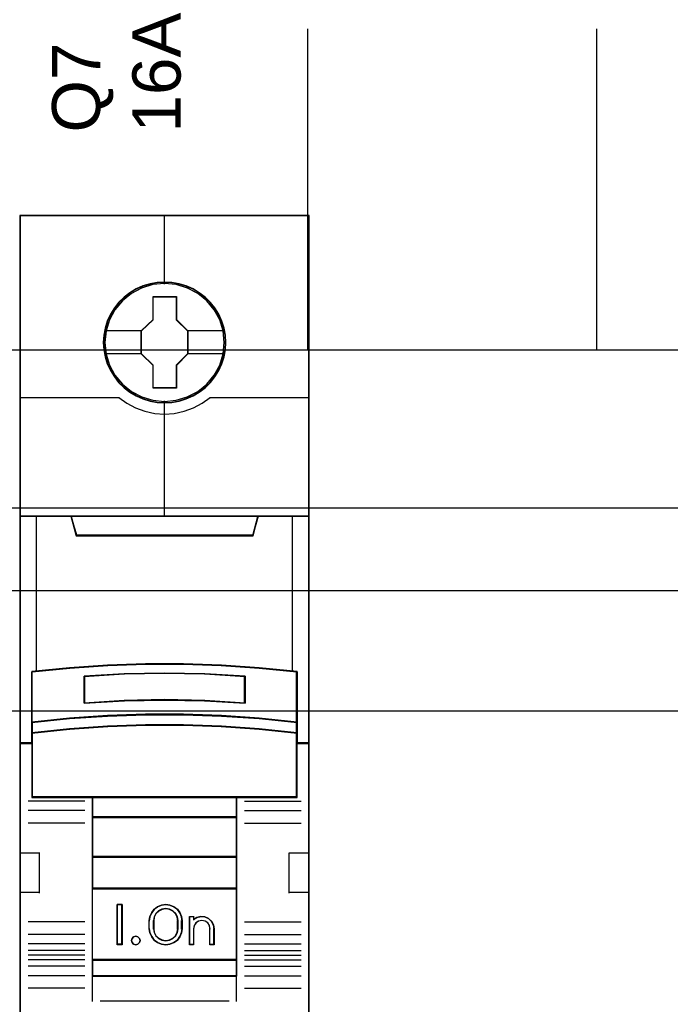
# Model space of a CAD drawing. Extents: x -558982 to 5119495, y -5290134 to 97908.
# Tile 24 of 256: x -478162 to -477758, y -24671 to -24059. Entities that reach past the tile are written whole.
import ezdxf

# ---------------------------------------------------------------- set-up
doc = ezdxf.new("R2010")
doc.units = 0
doc.header["$MEASUREMENT"] = 0
doc.layers.get('0').update_dxf_attribs({"color": 252})
for name, color, linetype in [('30', 7, 'Continuous'), ('45', 8, 'Continuous'), ('50', 7, 'Continuous')]:
    doc.layers.add(name, color=color, linetype=linetype)
doc.styles.get("Standard").update_dxf_attribs({"font": 'arial.ttf', "bigfont": 'BIGFONT.SHX'})

# ---------------------------------------------------------------- blocks, each defined once
blk = doc.blocks.new('*U1057')
at = {"layer": '50', "color": 7}
for points in [[(61.983887, -477.51456), (386.017439, -477.51456)], [(61.983887, -477.51456), (386.017439, -477.51456)], [(169.926144, -477.55693), (169.926144, -457.544965)], [(187.900172, -477.55693), (187.900172, -457.544965)], [(61.983887, -487.347089), (386.017439, -487.347089), (386.017439, -533.64975), (61.983887, -533.64975), (61.983887, -487.347089)]]:
    blk.add_lwpolyline(points, dxfattribs=at)
blk = doc.blocks.new('*U1058')
at = {"layer": '30', "color": 7}
blk.add_lwpolyline([(51.981526, -492.476529), (396.088727, -492.476529), (396.088727, -528.454107), (51.981526, -528.454107), (51.981526, -492.476529)], close=True, dxfattribs=at)
for points in [[(51.981526, -492.476529), (396.088727, -492.476529), (396.088727, -528.454107), (51.981526, -528.454107), (51.981526, -492.476529)], [(51.981526, -499.973403), (396.088727, -499.973403), (396.088727, -520.957234), (51.981526, -520.957234), (51.981526, -499.973403)]]:
    blk.add_lwpolyline(points, dxfattribs=at)
blk = doc.blocks.new('*U1062')
at = {"layer": '45', "color": 7}
for points in [[(169.995071, -469.157042), (152.007787, -469.157042), (152.007787, -550.928839), (169.995071, -550.928839), (169.995071, -469.157042)], [(164.809643, -477.064483), (164.787308, -476.61269), (164.714717, -476.160897), (164.558368, -475.725632), (164.3741, -475.306897), (164.139576, -474.91571), (163.860382, -474.568601), (163.525348, -474.249039), (163.156811, -473.968046), (162.788274, -473.72562), (162.352731, -473.538291), (161.917187, -473.411569), (161.459308, -473.323414), (161.007013, -473.301375), (160.549134, -473.323414), (160.102423, -473.411569), (159.650127, -473.538291), (159.236919, -473.72562), (158.846047, -473.968046), (158.483094, -474.249039), (158.142477, -474.568601), (157.880034, -474.91571), (157.634342, -475.306897), (157.433322, -475.725632), (157.316061, -476.160897), (157.226718, -476.61269), (157.193215, -477.064483), (157.226718, -477.510767), (157.316061, -477.951541), (157.433322, -478.386806), (157.634342, -478.800031), (157.880034, -479.196728), (158.142477, -479.554857), (158.483094, -479.874418), (158.846047, -480.155411), (159.236919, -480.386818), (159.650127, -480.574147), (160.102423, -480.706379), (160.549134, -480.800043), (161.007013, -480.822082), (161.459308, -480.800043), (161.917187, -480.706379), (162.352731, -480.574147), (162.788274, -480.386818), (163.156811, -480.155411), (163.525348, -479.874418), (163.860382, -479.554857), (164.139576, -479.196728), (164.3741, -478.800031), (164.558368, -478.386806), (164.714717, -477.951541), (164.787308, -477.510767), (164.809643, -477.064483)], [(164.809643, -477.064483), (164.787308, -476.61269), (164.714717, -476.160897), (164.558368, -475.725632), (164.3741, -475.306897), (164.139576, -474.91571), (163.860382, -474.568601), (163.525348, -474.249039), (163.156811, -473.968046), (162.788274, -473.72562), (162.352731, -473.538291), (161.917187, -473.411569), (161.459308, -473.323414), (161.007013, -473.301375), (160.549134, -473.323414), (160.102423, -473.411569), (159.650127, -473.538291), (159.236919, -473.72562), (158.846047, -473.968046), (158.483094, -474.249039), (158.142477, -474.568601), (157.880034, -474.91571), (157.634342, -475.306897), (157.433322, -475.725632), (157.316061, -476.160897), (157.226718, -476.61269), (157.193215, -477.064483), (157.226718, -477.510767), (157.316061, -477.951541), (157.433322, -478.386806), (157.634342, -478.800031), (157.880034, -479.196728), (158.142477, -479.554857), (158.483094, -479.874418), (158.846047, -480.155411), (159.236919, -480.386818), (159.650127, -480.574147), (160.102423, -480.706379), (160.549134, -480.800043), (161.007013, -480.822082), (161.459308, -480.800043), (161.917187, -480.706379), (162.352731, -480.574147), (162.788274, -480.386818), (163.156811, -480.155411), (163.525348, -479.874418), (163.860382, -479.554857), (164.139576, -479.196728), (164.3741, -478.800031), (164.558368, -478.386806), (164.714717, -477.951541), (164.787308, -477.510767), (164.809643, -477.064483)], [(160.28557, -474.20439), (161.739497, -474.20439), (161.739497, -475.633888), (162.460825, -476.340359), (162.460825, -477.769858), (161.739497, -478.487367), (161.739497, -479.905827), (160.28557, -479.905827), (160.28557, -478.487367), (159.547336, -477.769858), (159.547336, -476.340359), (160.28557, -475.633888), (160.28557, -474.20439)], [(160.28557, -474.20439), (161.739497, -474.20439), (161.739497, -474.20439), (161.739497, -475.633888), (161.739497, -475.633888), (162.460825, -476.340359), (162.460825, -476.340359), (162.460825, -477.769858), (162.460825, -477.769858), (161.739497, -478.487367), (161.739497, -478.487367), (161.739497, -479.905827), (161.739497, -479.905827), (160.28557, -479.905827), (160.28557, -479.905827), (160.28557, -478.487367), (160.28557, -478.487367), (159.547336, -477.769858), (159.547336, -477.769858), (159.547336, -476.340359), (159.547336, -476.340359), (160.28557, -475.633888), (160.28557, -475.633888), (160.28557, -474.20439), (160.28557, -474.20439)], [(160.294051, -474.222927), (161.728134, -474.222927), (161.728134, -475.64313), (162.439616, -476.345007), (162.439616, -477.76521), (161.728134, -478.478053), (161.728134, -479.88729), (160.294051, -479.88729), (160.294051, -478.478053), (159.565893, -477.76521), (159.565893, -476.345007), (160.294051, -475.64313), (160.294051, -474.222927)], [(159.82157, -497.070285), (162.181288, -497.070285), (164.541006, -497.158207), (166.895158, -497.323061), (169.249311, -497.553857), (169.249311, -500.691582), (169.249311, -501.361989), (169.249311, -501.993931), (169.995071, -501.993931), (169.995071, -487.87142), (168.993304, -487.87142), (166.817243, -487.87142), (166.500017, -489.052876), (155.502841, -489.052876), (155.185615, -487.87142), (153.009554, -487.87142), (152.007787, -487.87142), (152.007787, -501.993931), (152.753547, -501.993931), (152.753547, -501.361989), (152.753547, -500.691582), (152.753547, -497.553857), (155.096569, -497.323061), (157.461852, -497.158207), (159.82157, -497.070285)], [(155.496045, -489.089563), (166.506813, -489.089563), (166.824431, -487.87142), (160.995857, -487.87142), (155.178427, -487.87142), (155.496045, -489.089563)], [(164.5406, -500.291822), (166.895365, -500.452522), (169.250129, -500.696344), (169.250129, -497.532207), (166.895365, -497.299468), (164.5406, -497.133226), (162.180269, -497.044564), (159.819938, -497.044564), (157.459607, -497.133226), (155.093709, -497.299468), (152.750078, -497.532207), (152.750078, -500.696344), (155.093709, -500.452522), (157.459607, -500.291822), (159.819938, -500.208701), (162.180269, -500.208701), (164.5406, -500.291822)], [(166.007912, -497.82042), (166.007912, -499.496738), (163.50467, -499.356578), (160.995854, -499.311726), (158.498188, -499.356578), (155.994946, -499.496738), (155.994946, -497.82042), (158.498188, -497.674653), (160.995854, -497.629802), (163.50467, -497.674653), (166.007912, -497.82042)], [(163.50467, -499.356578), (166.007912, -499.496738), (166.007912, -497.82042), (163.50467, -497.674653), (160.995854, -497.629802), (158.498188, -497.674653), (155.994946, -497.82042), (155.994946, -499.496738), (158.498188, -499.356578), (160.995854, -499.311726), (163.50467, -499.356578)], [(166.895365, -500.421694), (164.5406, -500.257132), (162.180269, -500.172013), (159.819938, -500.172013), (157.459607, -500.257132), (155.093709, -500.421694), (152.750078, -500.671376), (152.750078, -501.363674), (155.093709, -501.113993), (157.459607, -500.94943), (159.819938, -500.864311), (162.180269, -500.864311), (164.5406, -500.94943), (166.895365, -501.113993), (169.250129, -501.363674), (169.250129, -500.671376), (166.895365, -500.421694)], [(164.5406, -500.924936), (162.180269, -500.841991), (159.819938, -500.841991), (157.459607, -500.924936), (155.093709, -501.085296), (152.750078, -501.3286), (152.750078, -501.964509), (152.750078, -505.359712), (156.502114, -505.359712), (165.498093, -505.359712), (169.250129, -505.359712), (169.250129, -501.964509), (169.250129, -501.3286), (166.895365, -501.085296), (164.5406, -500.924936)], [(156.493341, -506.61228), (165.509517, -506.61228), (165.509517, -505.317341), (156.493341, -505.317341), (156.493341, -506.61228)], [(165.509517, -506.572558), (156.493341, -506.572558), (156.493341, -509.080343), (165.509517, -509.080343), (165.509517, -506.572558)], [(165.509517, -509.037973), (156.493341, -509.037973), (156.493341, -511.047908), (165.509517, -511.047908), (165.509517, -509.037973)], [(156.493341, -515.480888), (165.509517, -515.480888), (165.509517, -511.005538), (156.493341, -511.005538), (156.493341, -515.480888)], [(158.35702, -512.019774), (158.35702, -514.524911), (158.060104, -514.524911), (158.060104, -512.019774), (158.35702, -512.019774)], [(162.057999, -512.765748), (162.097633, -513.016262), (162.097633, -513.528423), (162.057999, -513.778937), (161.950423, -514.023883), (161.797552, -514.235428), (161.588061, -514.385737), (161.338937, -514.485942), (161.078489, -514.524911), (160.812379, -514.485942), (160.563255, -514.385737), (160.359427, -514.235428), (160.200893, -514.023883), (160.093317, -513.778937), (160.053683, -513.528423), (160.053683, -513.016262), (160.093317, -512.765748), (160.200893, -512.520801), (160.359427, -512.309257), (160.563255, -512.158948), (160.812379, -512.058743), (161.078489, -512.019774), (161.338937, -512.058743), (161.588061, -512.158948), (161.797552, -512.309257), (161.950423, -512.520801), (162.057999, -512.765748)], [(161.843133, -513.529691), (161.843133, -513.015289), (161.80319, -512.791636), (161.70048, -512.579165), (161.52359, -512.411425), (161.312463, -512.30519), (161.078511, -512.266051), (160.838854, -512.30519), (160.627727, -512.411425), (160.450836, -512.579165), (160.348126, -512.791636), (160.308183, -513.015289), (160.308183, -513.529691), (160.348126, -513.753344), (160.450836, -513.965815), (160.627727, -514.133555), (160.838854, -514.23979), (161.078511, -514.273338), (161.312463, -514.23979), (161.52359, -514.133555), (161.70048, -513.965815), (161.80319, -513.753344), (161.843133, -513.529691)], [(163.020312, -512.814677), (163.270948, -512.758604), (163.510192, -512.781033), (163.743739, -512.881965), (163.92602, -513.055792), (164.051338, -513.274478), (164.091212, -513.5212), (164.091212, -514.524911), (163.829183, -514.524911), (163.829183, -513.5212), (163.789309, -513.319336), (163.686776, -513.156724), (163.521584, -513.044578), (163.316518, -513.005326), (163.122845, -513.044578), (162.963349, -513.156724), (162.843727, -513.319336), (162.809549, -513.5212), (162.809549, -514.524911), (162.558913, -514.524911), (162.558913, -512.758604), (162.809549, -512.758604), (162.809549, -512.949253), (163.020312, -512.814677)], [(159.442354, -514.122747), (159.478409, -514.252859), (159.442354, -514.382971), (159.34621, -514.483512), (159.214012, -514.524911), (159.069795, -514.483512), (158.97966, -514.382971), (158.937597, -514.252859), (158.97966, -514.122747), (159.069795, -514.022206), (159.214012, -513.992635), (159.34621, -514.022206), (159.442354, -514.122747)], [(165.509517, -515.438518), (156.493341, -515.438518), (156.493341, -516.465995), (165.509517, -516.465995), (165.509517, -515.438518)]]:
    blk.add_lwpolyline(points, close=True, dxfattribs=at)
at = {"layer": '45', "color": 139}
for points in [[(169.995071, -469.157042), (152.007787, -469.157042), (152.007787, -550.928839), (169.995071, -550.928839), (169.995071, -469.157042)], [(164.788435, -477.063145), (164.766216, -476.613738), (164.694004, -476.164331), (164.538472, -475.731365), (164.355165, -475.314841), (164.121866, -474.925721), (163.844129, -474.580444), (163.510845, -474.262571), (163.144232, -473.983062), (162.77762, -473.741917), (162.34435, -473.555577), (161.911081, -473.429524), (161.455592, -473.341835), (161.005658, -473.319912), (160.55017, -473.341835), (160.105791, -473.429524), (159.655857, -473.555577), (159.244806, -473.741917), (158.855975, -473.983062), (158.494917, -474.262571), (158.156078, -474.580444), (157.895005, -474.925721), (157.650597, -475.314841), (157.450626, -475.731365), (157.333976, -476.164331), (157.245101, -476.613738), (157.211772, -477.063145), (157.245101, -477.507071), (157.333976, -477.945517), (157.450626, -478.378483), (157.650597, -478.789526), (157.895005, -479.184127), (158.156078, -479.540365), (158.494917, -479.858238), (158.855975, -480.137747), (159.244806, -480.367931), (159.655857, -480.554271), (160.105791, -480.685805), (160.55017, -480.778975), (161.005658, -480.800897), (161.455592, -480.778975), (161.911081, -480.685805), (162.34435, -480.554271), (162.77762, -480.367931), (163.144232, -480.137747), (163.510845, -479.858238), (163.844129, -479.540365), (164.121866, -479.184127), (164.355165, -478.789526), (164.538472, -478.378483), (164.694004, -477.945517), (164.766216, -477.507071), (164.788435, -477.063145)], [(164.719508, -477.063053), (164.64135, -476.341374), (164.43479, -475.658258), (164.094245, -475.024723), (163.625299, -474.468315), (163.067028, -474.011068), (162.425018, -473.675019), (161.72718, -473.460168), (161.001429, -473.39406), (160.275678, -473.460168), (159.57784, -473.675019), (158.941412, -474.011068), (158.37756, -474.468315), (157.908613, -475.024723), (157.568068, -475.658258), (157.361508, -476.341374), (157.28335, -477.063053), (157.361508, -477.779222), (157.568068, -478.467847), (157.908613, -479.095873), (158.37756, -479.652282), (158.941412, -480.10402), (159.57784, -480.445577), (160.275678, -480.654919), (161.001429, -480.732045), (161.72718, -480.654919), (162.425018, -480.445577), (163.067028, -480.10402), (163.625299, -479.652282), (164.094245, -479.095873), (164.43479, -478.467847), (164.64135, -477.779222), (164.719508, -477.063053)], [(164.714206, -477.05765), (164.641625, -476.341459), (164.43505, -475.658324), (164.088896, -475.019262), (163.63108, -474.462837), (163.067185, -474.011086), (162.419542, -473.669518), (161.721652, -473.46017), (160.995846, -473.39406), (160.275623, -473.46017), (159.583316, -473.669518), (158.935674, -474.011086), (158.371778, -474.462837), (157.913962, -475.019262), (157.567808, -475.658324), (157.35565, -476.341459), (157.288652, -477.05765), (157.35565, -477.77384), (157.567808, -478.462485), (157.913962, -479.090529), (158.371778, -479.652463), (158.935674, -480.104214), (159.583316, -480.440273), (160.275623, -480.65513), (160.995846, -480.726749), (161.721652, -480.65513), (162.419542, -480.440273), (163.067185, -480.104214), (163.63108, -479.652463), (164.088896, -479.090529), (164.43505, -478.462485), (164.641625, -477.77384), (164.714206, -477.05765)], [(164.533393, -500.942744), (162.17875, -500.860528), (159.824108, -500.860528), (157.469465, -500.942744), (155.109269, -501.101693), (152.771286, -501.342859), (152.771286, -501.973177), (152.771286, -505.338527), (156.51428, -505.338527), (165.488579, -505.338527), (169.231572, -505.338527), (169.231572, -501.973177), (169.231572, -501.342859), (166.882483, -501.101693), (164.533393, -500.942744)], [(159.478409, -514.252859), (159.442354, -514.122747), (159.34621, -514.022206), (159.214012, -513.992635), (159.069795, -514.022206), (158.97966, -514.122747), (158.937597, -514.252859), (158.97966, -514.382971), (159.069795, -514.483512), (159.214012, -514.524911), (159.34621, -514.483512), (159.442354, -514.382971), (159.478409, -514.252859)]]:
    blk.add_lwpolyline(points, close=True, dxfattribs=at)
at = {"layer": '45', "color": 59}
for points in [[(169.976513, -469.175579), (152.026345, -469.175579), (152.026345, -550.907654), (169.976513, -550.907654), (169.976513, -469.175579)], [(159.824005, -497.064673), (162.178854, -497.064673), (164.533702, -497.152365), (166.882997, -497.316786), (169.232292, -497.546976), (169.232292, -500.676464), (169.232292, -501.345111), (169.232292, -501.975394), (169.976513, -501.975394), (169.976513, -487.889957), (168.976813, -487.889957), (166.805243, -487.889957), (166.488671, -489.068311), (155.514187, -489.068311), (155.197615, -487.889957), (153.026045, -487.889957), (152.026345, -487.889957), (152.026345, -501.975394), (152.770566, -501.975394), (152.770566, -501.345111), (152.770566, -500.676464), (152.770566, -497.546976), (155.108753, -497.316786), (157.469156, -497.152365), (159.824005, -497.064673)], [(155.496045, -489.089563), (166.506813, -489.089563), (166.824431, -487.87142), (160.995857, -487.87142), (155.178427, -487.87142), (155.496045, -489.089563)], [(164.5406, -500.291822), (166.895365, -500.452522), (169.250129, -500.696344), (169.250129, -497.532207), (166.895365, -497.299468), (164.5406, -497.133226), (162.180269, -497.044564), (159.819938, -497.044564), (157.459607, -497.133226), (155.093709, -497.299468), (152.750078, -497.532207), (152.750078, -500.696344), (155.093709, -500.452522), (157.459607, -500.291822), (159.819938, -500.208701), (162.180269, -500.208701), (164.5406, -500.291822)], [(166.007912, -497.82042), (166.007912, -499.496738), (163.50467, -499.356578), (160.995854, -499.311726), (158.498188, -499.356578), (155.994946, -499.496738), (155.994946, -497.82042), (158.498188, -497.674653), (160.995854, -497.629802), (163.50467, -497.674653), (166.007912, -497.82042)], [(163.50467, -499.356578), (166.007912, -499.496738), (166.007912, -497.82042), (163.50467, -497.674653), (160.995854, -497.629802), (158.498188, -497.674653), (155.994946, -497.82042), (155.994946, -499.496738), (158.498188, -499.356578), (160.995854, -499.311726), (163.50467, -499.356578)], [(163.495392, -499.338375), (165.989354, -499.475553), (165.989354, -497.834902), (163.495392, -497.692236), (160.995875, -497.648339), (158.507466, -497.692236), (156.013504, -497.834902), (156.013504, -499.475553), (158.507466, -499.338375), (160.995875, -499.294478), (163.495392, -499.338375)], [(166.895365, -500.421694), (164.5406, -500.257132), (162.180269, -500.172013), (159.819938, -500.172013), (157.459607, -500.257132), (155.093709, -500.421694), (152.750078, -500.671376), (152.750078, -501.363674), (155.093709, -501.113993), (157.459607, -500.94943), (159.819938, -500.864311), (162.180269, -500.864311), (164.5406, -500.94943), (166.895365, -501.113993), (169.250129, -501.363674), (169.250129, -500.671376), (166.895365, -500.421694)], [(166.882483, -500.432463), (164.533393, -500.27302), (162.17875, -500.19055), (159.824108, -500.19055), (157.469465, -500.27302), (155.109269, -500.432463), (152.771286, -500.674377), (152.771286, -501.345137), (155.109269, -501.103224), (157.469465, -500.943781), (159.824108, -500.86131), (162.17875, -500.86131), (164.533393, -500.943781), (166.882483, -501.103224), (169.231572, -501.345137), (169.231572, -500.674377), (166.882483, -500.432463)], [(164.5406, -500.924936), (162.180269, -500.841991), (159.819938, -500.841991), (157.459607, -500.924936), (155.093709, -501.085296), (152.750078, -501.3286), (152.750078, -501.964509), (152.750078, -505.359712), (156.502114, -505.359712), (165.498093, -505.359712), (169.250129, -505.359712), (169.250129, -501.964509), (169.250129, -501.3286), (166.895365, -501.085296), (164.5406, -500.924936)], [(156.493341, -506.61228), (165.509517, -506.61228), (165.509517, -505.317341), (156.493341, -505.317341), (156.493341, -506.61228)], [(156.511899, -506.593743), (165.488309, -506.593743), (165.488309, -505.335878), (156.511899, -505.335878), (156.511899, -506.593743)], [(165.509517, -506.572558), (156.493341, -506.572558), (156.493341, -509.080343), (165.509517, -509.080343), (165.509517, -506.572558)], [(165.488309, -506.591095), (156.511899, -506.591095), (156.511899, -509.059158), (165.488309, -509.059158), (165.488309, -506.591095)], [(165.509517, -509.037973), (156.493341, -509.037973), (156.493341, -511.047908), (165.509517, -511.047908), (165.509517, -509.037973)], [(165.488309, -509.059158), (156.511899, -509.059158), (156.511899, -511.026723), (165.488309, -511.026723), (165.488309, -509.059158)], [(156.493341, -515.480888), (165.509517, -515.480888), (165.509517, -511.005538), (156.493341, -511.005538), (156.493341, -515.480888)], [(158.35702, -512.019774), (158.35702, -514.524911), (158.060104, -514.524911), (158.060104, -512.019774), (158.35702, -512.019774)], [(162.057999, -512.765748), (162.097633, -513.016262), (162.097633, -513.528423), (162.057999, -513.778937), (161.950423, -514.023883), (161.797552, -514.235428), (161.588061, -514.385737), (161.338937, -514.485942), (161.078489, -514.524911), (160.812379, -514.485942), (160.563255, -514.385737), (160.359427, -514.235428), (160.200893, -514.023883), (160.093317, -513.778937), (160.053683, -513.528423), (160.053683, -513.016262), (160.093317, -512.765748), (160.200893, -512.520801), (160.359427, -512.309257), (160.563255, -512.158948), (160.812379, -512.058743), (161.078489, -512.019774), (161.338937, -512.058743), (161.588061, -512.158948), (161.797552, -512.309257), (161.950423, -512.520801), (162.057999, -512.765748)], [(161.843133, -513.529691), (161.843133, -513.015289), (161.80319, -512.791636), (161.70048, -512.579165), (161.52359, -512.411425), (161.312463, -512.30519), (161.078511, -512.266051), (160.838854, -512.30519), (160.627727, -512.411425), (160.450836, -512.579165), (160.348126, -512.791636), (160.308183, -513.015289), (160.308183, -513.529691), (160.348126, -513.753344), (160.450836, -513.965815), (160.627727, -514.133555), (160.838854, -514.23979), (161.078511, -514.273338), (161.312463, -514.23979), (161.52359, -514.133555), (161.70048, -513.965815), (161.80319, -513.753344), (161.843133, -513.529691)], [(161.824576, -513.524889), (161.824576, -513.019988), (161.785599, -512.800465), (161.685372, -512.591919), (161.512759, -512.427277), (161.306737, -512.323004), (161.078442, -512.284588), (160.844579, -512.323004), (160.638557, -512.427277), (160.465944, -512.591919), (160.365717, -512.800465), (160.32674, -513.019988), (160.32674, -513.524889), (160.365717, -513.744411), (160.465944, -513.952958), (160.638557, -514.117599), (160.844579, -514.221873), (161.078442, -514.254801), (161.306737, -514.221873), (161.512759, -514.117599), (161.685372, -513.952958), (161.785599, -513.744411), (161.824576, -513.524889)], [(163.020312, -512.814677), (163.270948, -512.758604), (163.510192, -512.781033), (163.743739, -512.881965), (163.92602, -513.055792), (164.051338, -513.274478), (164.091212, -513.5212), (164.091212, -514.524911), (163.829183, -514.524911), (163.829183, -513.5212), (163.789309, -513.319336), (163.686776, -513.156724), (163.521584, -513.044578), (163.316518, -513.005326), (163.122845, -513.044578), (162.963349, -513.156724), (162.843727, -513.319336), (162.809549, -513.5212), (162.809549, -514.524911), (162.558913, -514.524911), (162.558913, -512.758604), (162.809549, -512.758604), (162.809549, -512.949253), (163.020312, -512.814677)], [(159.442354, -514.122747), (159.478409, -514.252859), (159.442354, -514.382971), (159.34621, -514.483512), (159.214012, -514.524911), (159.069795, -514.483512), (158.97966, -514.382971), (158.937597, -514.252859), (158.97966, -514.122747), (159.069795, -514.022206), (159.214012, -513.992635), (159.34621, -514.022206), (159.442354, -514.122747)], [(165.509517, -515.438518), (156.493341, -515.438518), (156.493341, -516.465995), (165.509517, -516.465995), (165.509517, -515.438518)], [(165.488309, -515.457055), (156.511899, -515.457055), (156.511899, -516.447458), (165.488309, -516.447458), (165.488309, -515.457055)]]:
    blk.add_lwpolyline(points, close=True, dxfattribs=at)
at = {"layer": '45', "color": 139}
for points in [[(160.976244, -469.157042), (160.976244, -473.439078)], [(152.007787, -480.483121), (158.195307, -480.483121)], [(158.15289, -480.483121), (158.656327, -480.842737), (159.204513, -481.133856), (159.780668, -481.333643), (160.390386, -481.47064), (160.99451, -481.510597), (161.609821, -481.47064), (162.219539, -481.333643), (162.795694, -481.133856), (163.332693, -480.842737), (163.847317, -480.483121)], [(160.976244, -480.681731), (160.976244, -487.911142)], [(163.807551, -480.483121), (169.995071, -480.483121)], [(152.007787, -487.87142), (169.995071, -487.87142)], [(155.178427, -487.87142), (155.536317, -489.089563)], [(166.824431, -487.87142), (166.466541, -489.089563)], [(155.493901, -489.049841), (166.508958, -489.049841)], [(169.250129, -497.566247), (166.895365, -497.317262), (164.5406, -497.139415), (162.180269, -497.044564), (159.819938, -497.044564), (157.459607, -497.139415), (155.093709, -497.317262), (152.750078, -497.566247)], [(152.750078, -497.526525), (152.750078, -505.359712)], [(166.007912, -497.857542), (163.50467, -497.683388), (160.995854, -497.629802), (158.498188, -497.683388), (155.994946, -497.857542)], [(155.994946, -499.496738), (155.994946, -497.81782)], [(165.968146, -499.496738), (165.968146, -497.81782)], [(169.210364, -505.359712), (169.210364, -497.526525)], [(166.007912, -499.496738), (163.50467, -499.32822), (160.995854, -499.274295), (158.498188, -499.32822), (155.994946, -499.496738)], [(169.250129, -500.696344), (166.895365, -500.434178), (164.5406, -500.261387), (162.180269, -500.172013), (159.819938, -500.172013), (157.459607, -500.261387), (155.093709, -500.434178), (152.750078, -500.696344)], [(169.250129, -501.363674), (166.895365, -501.102833), (164.5406, -500.930915), (162.180269, -500.841991), (159.819938, -500.841991), (157.459607, -500.930915), (155.093709, -501.102833), (152.750078, -501.363674)], [(152.792494, -501.954209), (152.007787, -501.954209)], [(169.995071, -501.954209), (169.210364, -501.954209)], [(156.034712, -505.582155), (152.506182, -505.582155)], [(169.250129, -505.317341), (152.750078, -505.317341)], [(156.493341, -505.317341), (156.493341, -516.465995)], [(156.493341, -505.317341), (165.509517, -505.317341)], [(165.4671, -505.317341), (165.4671, -516.465995)], [(165.968146, -505.582155), (169.496676, -505.582155)], [(156.034712, -506.167393), (152.506182, -506.167393)], [(165.968146, -506.167393), (169.496676, -506.167393)], [(156.034712, -506.951241), (152.506182, -506.951241)], [(156.493341, -506.572558), (165.509517, -506.572558)], [(165.968146, -506.951241), (169.496676, -506.951241)], [(152.007787, -508.791696), (153.240519, -508.791696)], [(153.200754, -508.791696), (153.200754, -511.299481)], [(168.759688, -511.299481), (168.759688, -508.791696)], [(168.759688, -508.791696), (169.995071, -508.791696)], [(156.493341, -509.037973), (165.509517, -509.037973)], [(152.007787, -511.257111), (153.240519, -511.257111)], [(156.493341, -511.005538), (165.509517, -511.005538)], [(168.759688, -511.257111), (169.995071, -511.257111)], [(158.35702, -512.019774), (158.060104, -512.019774)], [(158.060104, -512.019774), (158.060104, -514.524911)], [(158.314603, -512.019774), (158.314603, -514.524911)], [(162.097633, -513.041955), (162.057999, -512.784982), (161.950423, -512.53372), (161.797552, -512.31672), (161.588061, -512.162537), (161.338937, -512.059748), (161.078489, -512.019774), (160.812379, -512.059748), (160.563255, -512.162537), (160.359427, -512.31672), (160.200893, -512.53372), (160.093317, -512.784982), (160.053683, -513.041955)], [(161.843133, -513.041955), (161.80319, -512.810341), (161.70048, -512.590309), (161.52359, -512.416599), (161.312463, -512.306583), (161.078511, -512.266051), (160.838854, -512.306583), (160.627727, -512.416599), (160.450836, -512.590309), (160.348126, -512.810341), (160.308183, -513.041955)], [(156.034712, -513.094917), (152.506182, -513.094917)], [(160.053683, -513.5451), (160.053683, -512.999584)], [(160.308183, -513.5451), (160.308183, -512.999584)], [(161.803368, -513.5451), (161.803368, -512.999584)], [(162.057867, -513.5451), (162.057867, -512.999584)], [(162.558913, -512.758604), (162.842574, -512.758604)], [(162.558913, -512.758604), (162.558913, -514.524911)], [(162.802808, -512.758604), (162.802808, -512.986344)], [(164.091212, -513.5451), (164.051129, -513.290646), (163.925151, -513.065106), (163.741912, -512.885831), (163.507136, -512.781736), (163.266634, -512.758604), (163.014679, -512.816435), (162.802808, -512.955228)], [(163.836713, -513.5451), (163.796281, -513.331638), (163.692313, -513.159682), (163.524809, -513.041091), (163.316873, -512.999584), (163.120489, -513.041091), (162.95876, -513.159682), (162.837464, -513.331638), (162.802808, -513.5451)], [(165.968146, -513.094917), (169.496676, -513.094917)], [(160.053683, -513.505378), (160.093317, -513.761685), (160.200893, -514.012297), (160.359427, -514.228734), (160.563255, -514.382518), (160.812379, -514.485041), (161.078489, -514.524911), (161.338937, -514.485041), (161.588061, -514.382518), (161.797552, -514.228734), (161.950423, -514.012297), (162.057999, -513.761685), (162.097633, -513.505378)], [(160.308183, -513.505378), (160.348126, -513.736344), (160.450836, -513.955761), (160.627727, -514.128985), (160.838854, -514.238693), (161.078511, -514.273338), (161.312463, -514.238693), (161.52359, -514.128985), (161.70048, -513.955761), (161.80319, -513.736344), (161.843133, -513.505378)], [(162.802808, -513.505378), (162.802808, -514.524911)], [(163.796947, -513.505378), (163.796947, -514.524911)], [(164.051447, -513.505378), (164.051447, -514.524911)], [(156.034712, -513.884062), (152.506182, -513.884062)], [(165.968146, -513.884062), (169.496676, -513.884062)], [(156.034712, -514.4693), (152.506182, -514.4693)], [(156.034712, -514.869169), (152.506182, -514.869169)], [(158.35702, -514.485189), (158.060104, -514.485189)], [(162.558913, -514.485189), (162.842574, -514.485189)], [(163.796947, -514.485189), (164.091212, -514.485189)], [(165.968146, -514.4693), (169.496676, -514.4693)], [(165.968146, -514.869169), (169.496676, -514.869169)], [(156.034712, -515.16576), (152.506182, -515.16576)], [(156.034712, -515.44911), (152.506182, -515.44911)], [(156.493341, -515.438518), (165.509517, -515.438518)], [(165.968146, -515.16576), (169.496676, -515.16576)], [(165.968146, -515.44911), (169.496676, -515.44911)], [(156.034712, -515.848979), (152.506182, -515.848979)], [(165.968146, -515.848979), (169.496676, -515.848979)], [(156.034712, -516.442161), (152.506182, -516.442161)], [(156.493341, -516.426273), (165.509517, -516.426273)], [(156.493341, -516.426273), (156.493341, -518.04958)], [(165.4671, -516.426273), (165.4671, -518.04958)], [(165.968146, -516.442161), (169.496676, -516.442161)], [(156.034712, -517.22601), (152.506182, -517.22601)], [(165.968146, -517.22601), (169.496676, -517.22601)], [(156.989085, -518.009858), (165.013773, -518.009858)]]:
    blk.add_lwpolyline(points, dxfattribs=at)
at = {"layer": '45', "color": 7}
for points in [[(157.264793, -476.325547), (159.589752, -476.325547)], [(162.418408, -476.325547), (164.735414, -476.325547)], [(157.264793, -477.744948), (159.589752, -477.744948)], [(162.418408, -477.744948), (164.735414, -477.744948)]]:
    blk.add_lwpolyline(points, dxfattribs=at)
at = {"layer": '45', "color": 140}
for points in [[(159.82157, -497.070285), (162.181288, -497.070285), (164.541006, -497.158207), (166.895158, -497.323061), (169.249311, -497.553857), (169.249311, -500.691582), (169.249311, -501.361989), (169.249311, -501.993931), (169.995071, -501.993931), (169.995071, -487.87142), (168.993304, -487.87142), (166.817243, -487.87142), (166.500017, -489.052876), (155.502841, -489.052876), (155.185615, -487.87142), (153.009554, -487.87142), (152.007787, -487.87142), (152.007787, -501.993931), (152.753547, -501.993931), (152.753547, -501.361989), (152.753547, -500.691582), (152.753547, -497.553857), (155.096569, -497.323061), (157.461852, -497.158207), (159.82157, -497.070285)], [(155.513591, -489.071026), (166.489268, -489.071026), (166.805874, -487.889957), (160.995875, -487.889957), (155.196984, -487.889957), (155.513591, -489.071026)]]:
    blk.add_lwpolyline(points, close=True, dxfattribs=at)
for points in [[(153.007228, -487.87142), (153.007228, -497.539766)], [(168.955864, -497.539766), (168.955864, -487.87142)]]:
    blk.add_lwpolyline(points, dxfattribs=at)

msp = doc.modelspace()

# ---------------------------------------------------------------- block references
at = {"xscale": 10, "yscale": 10, "zscale": 10}
for name in ['*U1058', '*U1057']:
    msp.add_blockref(name, (-479682.25, -19489.05), dxfattribs=at)
ref = msp.add_blockref('*U1062', (-479682.25, -19489.05), dxfattribs=dict(xscale=10, yscale=10, zscale=10))
ref.add_attrib('Oznaczenie', 'Q7', (-478112.25, -24129.05), dxfattribs={"height": 30, "rotation": 90, "flags": 2})
ref.add_attrib('Pr¹d znamionowy', '16A', (-478062.25, -24129.05), dxfattribs={"height": 30, "rotation": 90, "flags": 2})

doc.saveas('drawing.dxf')
